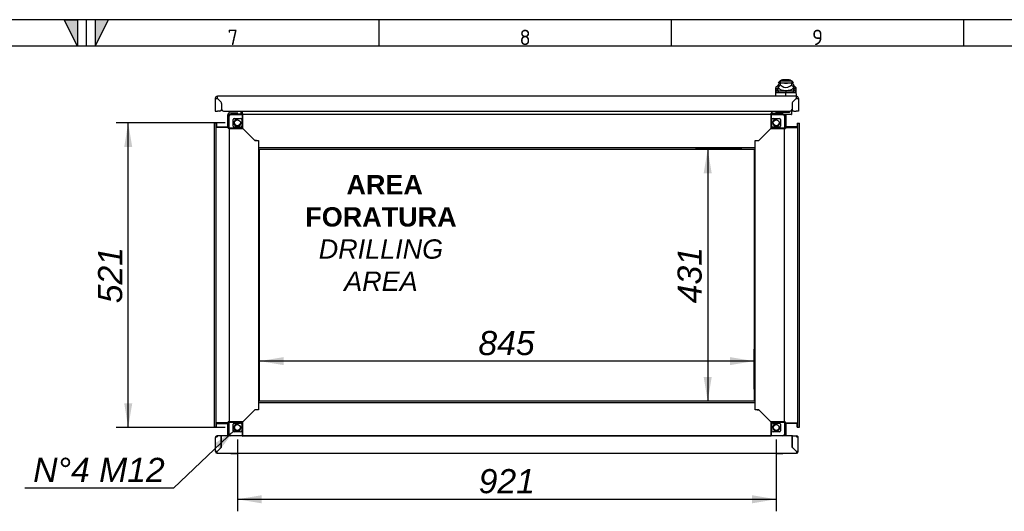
# Paper-space layout 'Layout1' of a CAD drawing. Extents: x 94 to 6181, y 158 to 4314.
# Tile 10 of 11: x 3024 to 4706, y 3473 to 4314. Entities that reach past the tile are written whole.
import ezdxf
from ezdxf.lldxf.tags import DXFTag

# ---------------------------------------------------------------- set-up
doc = ezdxf.new("R2010")
doc.units = 0
doc.header["$LTSCALE"] = 15
doc.layers.get('0').update_dxf_attribs({"linetype": 'CONTINUOUS'})
for name, color, linetype in [('_TRANSLATION', 7, 'CONTINUOUS'), ('AE00198_03', 7, 'CONTINUOUS'), ('AE00219_03', 7, 'CONTINUOUS'), ('AE00992_10', 7, 'CONTINUOUS'), ('AE00992_31', 7, 'CONTINUOUS'), ('DEFAULT', 7, 'CONTINUOUS'), ('DV5__TRANSLATION', 7, 'CONTINUOUS'), ('F0000000_08', 7, 'CONTINUOUS'), ('F0000000_12', 7, 'CONTINUOUS'), ('F0000000_27', 7, 'CONTINUOUS'), ('F0000000_28', 7, 'CONTINUOUS'), ('F0000001_24', 7, 'CONTINUOUS'), ('M0000000_06', 7, 'CONTINUOUS'), ('M0000000_14', 7, 'CONTINUOUS'), ('M0000000_39', 7, 'CONTINUOUS'), ('M0000000_53', 7, 'CONTINUOUS'), ('M0000000_63', 7, 'CONTINUOUS')]:
    doc.layers.add(name, color=color, linetype=linetype)
doc.styles.add('SEACAD_ARIAL', font='arial.ttf')
doc.styles.add('SEACAD_ARIALI', font='ariali.ttf')
tags = doc.linetypes.add('CENTER2', pattern=[28.575, 19.05, -3.175, 3.175, -3.175]).pattern_tags.tags
tags[10:11] = [DXFTag(74, 4), DXFTag(75, 0), DXFTag(340, '0'), DXFTag(46, 0.0), DXFTag(50, 0.0), DXFTag(44, 0.0), DXFTag(45, 0.0)]
tags[8:9] = [DXFTag(74, 4), DXFTag(75, 0), DXFTag(340, '0'), DXFTag(46, 0.0), DXFTag(50, 0.0), DXFTag(44, 0.0), DXFTag(45, 0.0)]
tags[6:7] = [DXFTag(74, 4), DXFTag(75, 0), DXFTag(340, '0'), DXFTag(46, 0.0), DXFTag(50, 0.0), DXFTag(44, 0.0), DXFTag(45, 0.0)]
tags[4:5] = [DXFTag(74, 4), DXFTag(75, 0), DXFTag(340, '0'), DXFTag(46, 0.0), DXFTag(50, 0.0), DXFTag(44, 0.0), DXFTag(45, 0.0)]
doc.dimstyles.new('ISO', dxfattribs={"dimtxt": 13.75, "dimasz": 13.75, "dimexe": 6.875, "dimexo": 6.875, "dimgap": 3.4375, "dimtad": 1, "dimdec": 1, "dimtxsty": 'SEACAD_ARIAL', "dimblk1": '_SE_FILLED', "dimblk2": '_SE_FILLED', "dimsah": 1, "dimcen": 6.875, "dimazin": 3, "dimtfac": 0.7, "dimtdec": 3, "dimtmove": 0, "dimatfit": 3})
doc.dimstyles.new('ISO_ALLIN', dxfattribs={"dimtxt": 41.25, "dimasz": 41.25, "dimexe": 20.625, "dimexo": 20.625, "dimgap": 10.3125, "dimtad": 1, "dimtih": 1, "dimtoh": 1, "dimdec": 1, "dimtxsty": 'SEACAD_ARIAL', "dimblk1": '_SE_FILLED', "dimblk2": '_SE_FILLED', "dimsah": 1, "dimcen": 20.625, "dimazin": 3, "dimtfac": 0.7, "dimtdec": 3, "dimtofl": 0, "dimtmove": 0, "dimatfit": 3, "dimtolj": 1})

# ---------------------------------------------------------------- blocks, each defined once
blk = doc.blocks.new('DMBLK49')
at = {"layer": '_TRANSLATION', "linetype": 'CONTINUOUS'}
for points in [[(3475, 3736.9), (3433.7, 3730), (3475, 3723.2)], [(4237.5, 3736.9), (4237.5, 3723.2), (4278.7, 3730)]]:
    blk.add_hatch(color=7, dxfattribs=at).paths.add_polyline_path(points)
at = {"layer": '_TRANSLATION', "color": 7, "linetype": 'CONTINUOUS'}
for p, q in [((3433.7, 3682.1), (3433.7, 3750.7)), ((4278.7, 3682.1), (4278.7, 3750.7)), ((4278.7, 3730), (3433.7, 3730))]:
    blk.add_line(p, q, dxfattribs=at)
at = {"layer": '_TRANSLATION', "color": 7, "linetype": 'CONTINUOUS', "style": 'SEACAD_ARIALI'}
blk.add_text('845', height=41.25, dxfattribs=at).set_placement((3807.6, 3740.3))
blk = doc.blocks.new('_SE_FILLED')
at = {"color": 0}
blk.add_line((0, 0), (-1, 0), dxfattribs=at)
blk.add_solid([(0, 0), (-1, -0.1665), (-1, 0.1665), (0, 0)], dxfattribs=at)
blk = doc.blocks.new('DMBLK50')
at = {"layer": '_TRANSLATION', "linetype": 'CONTINUOUS'}
for points in [[(4192.7, 4051.2), (4206.4, 4051.2), (4199.5, 4092.5)], [(4192.7, 3702.7), (4199.5, 3661.5), (4206.4, 3702.7)]]:
    blk.add_hatch(color=7, dxfattribs=at).paths.add_polyline_path(points)
at = {"layer": '_TRANSLATION', "color": 7, "linetype": 'CONTINUOUS'}
for p, q in [((4258.1, 4092.5), (4178.9, 4092.5)), ((4199.5, 4092.5), (4199.5, 3661.5)), ((4258.1, 3661.5), (4178.9, 3661.5))]:
    blk.add_line(p, q, dxfattribs=at)
at = {"layer": '_TRANSLATION', "color": 7, "linetype": 'CONTINUOUS', "style": 'SEACAD_ARIALI'}
blk.add_text('431', height=41.25, rotation=90, dxfattribs=at).set_placement((4189.2, 3828.9))
blk = doc.blocks.new('DMBLK54')
at = {"layer": '_TRANSLATION', "linetype": 'CONTINUOUS'}
for points in [[(3437, 3486.9), (3437, 3500.7), (3395.7, 3493.8)], [(4275.5, 3486.9), (4316.7, 3493.8), (4275.5, 3500.7)]]:
    blk.add_hatch(color=7, dxfattribs=at).paths.add_polyline_path(points)
at = {"layer": '_TRANSLATION', "color": 7, "linetype": 'CONTINUOUS'}
for p, q in [((3395.7, 3595.9), (3395.7, 3473.2)), ((4316.7, 3595.9), (4316.7, 3473.2)), ((3395.7, 3493.8), (4316.7, 3493.8))]:
    blk.add_line(p, q, dxfattribs=at)
at = {"layer": '_TRANSLATION', "color": 7, "linetype": 'CONTINUOUS', "style": 'SEACAD_ARIALI'}
blk.add_text('921', height=41.25, dxfattribs=at).set_placement((3808.1, 3504.1))
blk = doc.blocks.new('DMBLK55')
at = {"layer": '_TRANSLATION', "linetype": 'CONTINUOUS'}
for points in [[(3202.3, 4096.2), (3216, 4096.2), (3209.1, 4137.5)], [(3202.3, 3657.7), (3209.1, 3616.5), (3216, 3657.7)]]:
    blk.add_hatch(color=7, dxfattribs=at).paths.add_polyline_path(points)
at = {"layer": '_TRANSLATION', "color": 7, "linetype": 'CONTINUOUS'}
for p, q in [((3375.1, 4137.5), (3188.5, 4137.5)), ((3209.1, 3616.5), (3209.1, 4137.5)), ((3375.1, 3616.5), (3188.5, 3616.5))]:
    blk.add_line(p, q, dxfattribs=at)
at = {"layer": '_TRANSLATION', "color": 7, "linetype": 'CONTINUOUS', "style": 'SEACAD_ARIALI'}
blk.add_text('521', height=41.25, rotation=90, dxfattribs=at).set_placement((3198.8, 3828.9))
blk = doc.blocks.new('DMBLK56')
at = {"layer": '_TRANSLATION', "linetype": 'CONTINUOUS'}
blk.add_hatch(color=7, dxfattribs=at).paths.add_polyline_path([(3366.2, 3579), (3391.4, 3612.3), (3356.7, 3589)])
at = {"layer": '_TRANSLATION', "color": 7, "linetype": 'CONTINUOUS'}
for p, q in [((3391.4, 3612.3), (3286.7, 3513)), ((3286.7, 3513), (3032.3, 3513))]:
    blk.add_line(p, q, dxfattribs=at)
at = {"layer": '_TRANSLATION', "color": 7, "linetype": 'CONTINUOUS', "style": 'SEACAD_ARIALI'}
blk.add_text('N°4 M12', height=41.25, dxfattribs=at).set_placement((3046.7, 3523.4))

psp = doc.layouts.get("Layout1")

# ---------------------------------------------------------------- hatches: boundary and pattern name
at = {"linetype": 'CONTINUOUS'}
for points in [[(3122.3, 4313.83), (3099.59, 4313.83), (3122.3, 4268.39)], [(3152.59, 4313.83), (3152.59, 4268.39), (3175.31, 4313.83)]]:
    psp.add_hatch(color=7, dxfattribs=at).paths.add_polyline_path(points)

# ---------------------------------------------------------------- linework, layer by layer
at = {"color": 7, "linetype": 'CONTINUOUS'}
for p, q in [((6181.38, 4313.83), (93.52, 4313.83)), ((3137.45, 4313.83), (3137.45, 4268.39)), ((3637.2, 4313.83), (3637.2, 4268.39)), ((4136.95, 4313.83), (4136.95, 4268.39)), ((4636.7, 4313.83), (4636.7, 4268.39))]:
    psp.add_line(p, q, dxfattribs=at)
for points in [[(3122.3, 4313.83), (3122.3, 4268.39), (3099.59, 4313.83), (3122.3, 4313.83)], [(3152.59, 4313.83), (3152.59, 4268.39), (3175.31, 4313.83), (3152.59, 4313.83)]]:
    psp.add_lwpolyline(points, dxfattribs=at)
at = {"layer": 'AE00198_03', "color": 7, "linetype": 'CONTINUOUS'}
for p, q in [((3395.48, 4156.68), (3384.98, 4156.68)), ((3384.98, 4156.68), (3384.98, 4155.98)), ((3395.48, 4155.98), (3395.48, 4156.68)), ((3387.23, 4152.78), (3387.23, 4152.23)), ((3387.85, 4152.23), (3387.85, 4152.78)), ((3392.62, 4152.23), (3392.62, 4152.78)), ((3393.23, 4152.23), (3393.23, 4152.78)), ((4327.48, 4156.18), (4316.98, 4156.18)), ((4316.98, 4156.18), (4316.98, 4155.48)), ((4319.23, 4152.78), (4319.23, 4152.23)), ((4319.85, 4152.23), (4319.85, 4152.78)), ((4324.62, 4152.23), (4324.62, 4152.78)), ((4325.23, 4152.23), (4325.23, 4152.78)), ((4327.48, 4155.48), (4327.48, 4156.18))]:
    psp.add_line(p, q, dxfattribs=at)
for centre, start, end in [((3390.91, 4151.3), 129.5208, 137.82528), ((3389.55, 4151.3), 42.17472, 50.4792), ((4322.91, 4150.8), 123.49919, 137.82528), ((4321.55, 4150.8), 42.17472, 56.50081)]:
    psp.add_arc(centre, 8, start, end, dxfattribs=at)
at = {"layer": 'AE00219_03', "color": 7, "linetype": 'CONTINUOUS'}
for p, q in [((3384.23, 3572.48), (3384.23, 3572.28)), ((3384.23, 3572.28), (3396.23, 3572.28)), ((3396.23, 3572.28), (3396.23, 3572.48)), ((4316.23, 3572.48), (4316.23, 3572.28)), ((4316.23, 3572.28), (4328.23, 3572.28)), ((4328.23, 3572.28), (4328.23, 3572.48))]:
    psp.add_line(p, q, dxfattribs=at)
at = {"layer": 'AE00992_10', "color": 7, "linetype": 'CONTINUOUS'}
for p, q in [((4322.71, 4208.48), (4320.21, 4205.98)), ((4323.26, 4208.48), (4322.71, 4208.48)), ((4343.16, 4208.48), (4323.26, 4208.48)), ((4323.26, 4208.48), (4323.26, 4205.98)), ((4337.1, 4210.98), (4329.33, 4210.98)), ((4343.16, 4208.48), (4343.16, 4205.98)), ((4343.71, 4208.48), (4343.16, 4208.48)), ((4346.21, 4205.98), (4343.71, 4208.48)), ((4315.72, 4182.98), (4316.03, 4191.73)), ((4316.03, 4191.73), (4316.13, 4194.75)), ((4319.6, 4194.47), (4316.03, 4191.73)), ((4316.15, 4190.25), (4316.03, 4191.73)), ((4316.13, 4194.75), (4316.25, 4198.03)), ((4319.71, 4197.49), (4316.13, 4194.75)), ((4319.69, 4192.97), (4316.15, 4190.25)), ((4319.82, 4201.48), (4316.25, 4198.03)), ((4321.39, 4191.98), (4318.31, 4188.57)), ((4319.71, 4197.49), (4319.6, 4194.47)), ((4319.6, 4194.47), (4319.69, 4192.97)), ((4319.71, 4201.37), (4319.71, 4197.73)), ((4320.36, 4197.73), (4319.71, 4197.73)), ((4319.71, 4197.73), (4319.71, 4197.49)), ((4323.26, 4205.98), (4320.21, 4205.98)), ((4323.36, 4205.98), (4320.36, 4202.98)), ((4320.36, 4197.74), (4320.36, 4202.98)), ((4320.36, 4196.82), (4320.36, 4197.74)), ((4321.39, 4191.98), (4333.24, 4191.98)), ((4323.36, 4205.98), (4323.26, 4205.98)), ((4323.36, 4205.98), (4328.21, 4205.98)), ((4323.36, 4205.98), (4323.36, 4202.4)), ((4323.36, 4202.4), (4326.62, 4200.12)), ((4328.15, 4205.98), (4333.21, 4205.98)), ((4328.21, 4205.97), (4328.21, 4205.98)), ((4333.21, 4205.98), (4338.21, 4205.98)), ((4333.24, 4191.98), (4345.05, 4191.98)), ((4333.24, 4191.98), (4333.3, 4188.53)), ((4338.21, 4205.98), (4343.06, 4205.98)), ((4338.21, 4205.98), (4338.21, 4205.97)), ((4339.81, 4200.12), (4343.06, 4202.4)), ((4343.06, 4202.4), (4343.06, 4205.98)), ((4346.06, 4202.98), (4343.06, 4205.98)), ((4343.16, 4205.98), (4343.06, 4205.98)), ((4346.21, 4205.98), (4343.16, 4205.98)), ((4348.13, 4188.57), (4345.05, 4191.98)), ((4346.06, 4202.98), (4346.06, 4197.74)), ((4346.06, 4197.74), (4346.06, 4196.82)), ((4346.71, 4197.73), (4346.06, 4197.73)), ((4350.2, 4198.03), (4346.62, 4201.48)), ((4346.71, 4198.49), (4346.71, 4201.39)), ((4346.71, 4198.49), (4346.71, 4198.43)), ((4346.71, 4198.43), (4346.71, 4197.73)), ((4346.74, 4197.49), (4346.71, 4198.43)), ((4346.84, 4194.47), (4346.74, 4197.49)), ((4350.31, 4194.75), (4346.74, 4197.49)), ((4346.76, 4192.97), (4346.84, 4194.47)), ((4350.3, 4190.25), (4346.76, 4192.97)), ((4350.42, 4191.74), (4346.84, 4194.47)), ((4350.2, 4198.03), (4350.31, 4194.75)), ((4350.42, 4191.74), (4350.3, 4190.25)), ((4350.31, 4194.75), (4350.42, 4191.74)), ((4350.42, 4191.74), (4350.72, 4182.98)), ((4333.22, 4183.28), (4333.22, 4188.53)), ((4333.3, 4188.53), (4333.23, 4188.53)), ((4347.21, 4175.43), (4347.21, 4175.47)), ((4350.25, 4178.48), (4350.21, 4178.48)), ((4350.21, 4178.47), (4350.21, 4178.43)), ((4343.73, 4166.48), (4343.68, 4166.48))]:
    psp.add_line(p, q, dxfattribs=at)
for centre, radius, start, end in [((4329.33, 4200.98), 10, 90, 131.40962), ((4337.1, 4200.98), 10, 48.59038, 90), ((4333.18, 4284.92), 85.1, 260.95265, 261.22318), ((4342.05, 4187.09), 24.16, 140.68004, 153.86836), ((4331.18, 4210.19), 17.2, 231.0215, 249.30932), ((4333.21, 4222.87), 29.9, 254.26409, 285.73591), ((4333.21, 4209.87), 11.77, 235.92812, 304.07188), ((4333.21, 4221.15), 15.98, 251.77022, 288.22978), ((4333.21, 4219.91), 27.16, 262.77113, 277.22887), ((4335.24, 4210.19), 17.2, 290.69068, 308.9785), ((4324.37, 4187.09), 24.16, 26.13129, 39.32031), ((4333.18, 4284.92), 85.1, 278.72858, 279.10286), ((4321.88, 2887.6), 1300.98, 89.5005, 90.15719), ((4344.56, 2891.18), 1297.4, 89.84206, 90.49723)]:
    psp.add_arc(centre, radius, start, end, dxfattribs=at)
for major_axis, start_param, end_param in [((-19.01, 0), 1.1302341, 1.3900659), ((19.01, 0), 4.8931195, 5.1529512)]:
    psp.add_ellipse((4333.21, 4206.97), major_axis=major_axis, ratio=0.7484003, start_param=start_param, end_param=end_param, dxfattribs=at)
for points, knots in [([(4319.69, 4192.97), (4319.7, 4192.93), (4319.72, 4192.86), (4319.76, 4192.75), (4319.8, 4192.65), (4319.86, 4192.56), (4319.92, 4192.47), (4319.99, 4192.39), (4320.06, 4192.32), (4320.15, 4192.26), (4320.24, 4192.2), (4320.34, 4192.15), (4320.44, 4192.11), (4320.56, 4192.07), (4320.68, 4192.04), (4320.81, 4192.02), (4320.94, 4192), (4321.09, 4191.98), (4321.24, 4191.98), (4321.34, 4191.98), (4321.39, 4191.98)], [0, 0, 0, 0, 0.0539136, 0.1075992, 0.1611369, 0.2146076, 0.2680922, 0.3216719, 0.3754272, 0.429438, 0.4837829, 0.5385391, 0.5937822, 0.6495858, 0.7060212, 0.7631574, 0.8210608, 0.8797954, 0.9394223, 1, 1, 1, 1]), ([(4345.05, 4191.98), (4345.11, 4191.98), (4345.23, 4191.98), (4345.4, 4191.99), (4345.55, 4192), (4345.7, 4192.03), (4345.84, 4192.06), (4345.97, 4192.1), (4346.09, 4192.15), (4346.21, 4192.2), (4346.31, 4192.27), (4346.4, 4192.34), (4346.48, 4192.42), (4346.56, 4192.51), (4346.62, 4192.61), (4346.68, 4192.72), (4346.72, 4192.84), (4346.75, 4192.93), (4346.76, 4192.97)], [0, 0, 0, 0, 0.0681777, 0.1351487, 0.2009967, 0.2658101, 0.3296811, 0.3927063, 0.4549862, 0.516625, 0.5777301, 0.6384117, 0.6987825, 0.7589567, 0.8190498, 0.8791777, 0.9394562, 1, 1, 1, 1]), ([(4318.31, 4188.57), (4318.25, 4188.57), (4318.14, 4188.57), (4317.98, 4188.58), (4317.83, 4188.59), (4317.68, 4188.62), (4317.54, 4188.64), (4317.4, 4188.68), (4317.28, 4188.72), (4317.16, 4188.77), (4317.04, 4188.83), (4316.94, 4188.9), (4316.81, 4188.99), (4316.66, 4189.12), (4316.52, 4189.3), (4316.39, 4189.5), (4316.29, 4189.72), (4316.21, 4189.97), (4316.17, 4190.16), (4316.15, 4190.25)], [0, 0, 0, 0, 0.0476386, 0.0949553, 0.1419728, 0.1887148, 0.2352049, 0.2814675, 0.3275271, 0.3734086, 0.4191372, 0.4647384, 0.5102379, 0.5960122, 0.6798471, 0.7619433, 0.8425149, 0.921788, 1, 1, 1, 1]), ([(4350.3, 4190.25), (4350.28, 4190.2), (4350.26, 4190.1), (4350.23, 4189.95), (4350.18, 4189.82), (4350.13, 4189.68), (4350.08, 4189.56), (4350.02, 4189.44), (4349.95, 4189.33), (4349.87, 4189.23), (4349.79, 4189.14), (4349.7, 4189.05), (4349.58, 4188.95), (4349.42, 4188.84), (4349.21, 4188.74), (4348.97, 4188.66), (4348.72, 4188.61), (4348.44, 4188.57), (4348.24, 4188.57), (4348.13, 4188.57)], [0, 0, 0, 0, 0.0426446, 0.085572, 0.1288221, 0.1724341, 0.2164463, 0.2608958, 0.3058186, 0.3512498, 0.3972232, 0.4437714, 0.4909257, 0.5741114, 0.6577585, 0.7420217, 0.8270523, 0.9129975, 1, 1, 1, 1])]:
    psp.add_open_spline(points, degree=3, knots=knots, dxfattribs=at)
at = {"layer": 'AE00992_31', "color": 7, "linetype": 'CONTINUOUS'}
for p, q in [((4342.93, 4157.98), (4345.07, 4157.98)), ((4343.68, 4162.48), (4343.73, 4162.48)), ((4343.68, 4162.28), (4343.73, 4162.28))]:
    psp.add_line(p, q, dxfattribs=at)
at = {"layer": 'DEFAULT', "color": 7, "linetype": 'CONTINUOUS'}
psp.add_line((6181.38, 4268.39), (93.52, 4268.39), dxfattribs=at)
at = {"layer": 'DV5__TRANSLATION', "color": 7, "linetype": 'CENTER2'}
for p, q in [((3433.73, 4092.48), (4278.73, 4092.48)), ((3433.73, 3661.48), (3433.73, 4092.48)), ((4278.73, 4092.48), (4278.73, 3661.48)), ((4278.73, 3661.48), (3433.73, 3661.48))]:
    psp.add_line(p, q, dxfattribs=at)
at = {"layer": 'F0000000_08', "color": 7, "linetype": 'CONTINUOUS'}
for p, q in [((3396.66, 4157.33), (3396.6, 4157.48)), ((3400.87, 4157.48), (3401.63, 4155.45)), ((3381.73, 4152.48), (3381.73, 4154.98)), ((3382.73, 4155.98), (3395.72, 4155.98)), ((3383.98, 4152.48), (3383.98, 4152.22)), ((3396.18, 4152.78), (3384.28, 4152.78)), ((3396.48, 4152.23), (3396.48, 4152.48)), ((3401.63, 4155.45), (3402.11, 4154.17))]:
    psp.add_line(p, q, dxfattribs=at)
for centre, radius, start, end in [((3395.72, 4156.98), 1, 290.36413, 20.47745), ((3382.73, 4154.98), 1, 90, 180), ((3382.73, 4152.48), 1, 180, 243.61406), ((3384.28, 4152.48), 0.3, 90, 180), ((3395.72, 4156.98), 1, 270, 290.36413), ((3396.18, 4152.48), 0.3, 0, 90), ((3400.23, 4153.48), 2, 321.31781, 20.47745)]:
    psp.add_arc(centre, radius, start, end, dxfattribs=at)
at = {"layer": 'F0000000_12', "color": 7, "linetype": 'CONTINUOUS'}
psp.add_line((3369.55, 4158.48), (3367.97, 4158.48), dxfattribs=at)
at = {"layer": 'F0000000_27', "color": 7, "linetype": 'CONTINUOUS'}
for p, q in [((3368.23, 3601.98), (3361.03, 3601.98)), ((3361.03, 3601.98), (3361.03, 3600.47)), ((3368.23, 3582.5), (3368.23, 3601.98)), ((3368.23, 3601.98), (3368.28, 3601.98)), ((3404.23, 3601.98), (3368.28, 3601.98)), ((3368.28, 3582.48), (3368.28, 3601.98)), ((4307.23, 3601.98), (3405.23, 3601.98)), ((4344.18, 3601.98), (4308.23, 3601.98)), ((4344.18, 3582.48), (4344.18, 3601.98)), ((4344.23, 3601.98), (4344.18, 3601.98)), ((4344.23, 3582.5), (4344.23, 3601.98)), ((4344.23, 3601.98), (4351.43, 3601.98)), ((4351.43, 3601.98), (4351.43, 3600.47)), ((3358.23, 3575.28), (3358.23, 3599.18)), ((3358.55, 3600.48), (3361.03, 3600.48)), ((3361.03, 3600.47), (3358.55, 3600.47)), ((3368.23, 3600.48), (3368.28, 3600.48)), ((4344.23, 3600.48), (4344.18, 3600.48)), ((4353.91, 3600.48), (4351.43, 3600.48)), ((4351.43, 3600.47), (4353.91, 3600.47)), ((4354.23, 3575.28), (4354.23, 3599.18)), ((3361.03, 3575.3), (3368.23, 3582.5)), ((3361.03, 3575.3), (3361.05, 3575.28)), ((3361.05, 3575.28), (3361.03, 3575.3)), ((3361.03, 3572.48), (4351.43, 3572.48)), ((3368.25, 3582.48), (3361.05, 3575.28)), ((3368.28, 3582.48), (3368.25, 3582.48)), ((4344.18, 3582.48), (4344.21, 3582.48)), ((4344.21, 3582.48), (4351.41, 3575.28)), ((4351.43, 3575.3), (4344.23, 3582.5)), ((4351.43, 3575.3), (4351.41, 3575.28)), ((4351.41, 3575.28), (4351.43, 3575.3))]:
    psp.add_line(p, q, dxfattribs=at)
for centre, radius, start, end in [((3361.03, 3599.18), 2.8, 90, 152.336), ((4351.43, 3599.18), 2.8, 27.664, 90), ((3361.03, 3599.18), 2.8, 152.336, 180), ((4351.43, 3599.18), 2.8, 0, 27.664), ((3360.88, 3401.3), 174, 89.94822, 90.87028), ((3361.03, 3575.28), 2.8, 180, 270), ((3206.98, 3574.98), 154.07, 359.0701, 0.1114), ((4505.48, 3574.98), 154.07, 179.8886, 180.9299), ((4351.59, 3401.3), 174, 89.12972, 90.05178), ((4351.43, 3575.28), 2.8, 270, 0)]:
    psp.add_arc(centre, radius, start, end, dxfattribs=at)
for centre, major_axis, start_param, end_param in [((3361.03, 3599.18), (2.8, 0), 2.6587647, 3.1415927), ((4351.43, 3599.18), (-2.8, 0), 3.1415927, 3.6244206)]:
    psp.add_ellipse(centre, major_axis=major_axis, ratio=0.9984615, start_param=start_param, end_param=end_param, dxfattribs=at)
at = {"layer": 'F0000000_28', "color": 7, "linetype": 'CONTINUOUS'}
for p, q in [((3357.73, 4178.98), (3357.73, 4157.48)), ((4350.73, 4182.98), (3361.73, 4182.98)), ((3361.75, 4178.98), (3361.73, 4178.96)), ((3361.73, 4178.96), (3367.85, 4172.83)), ((3367.9, 4172.82), (3361.75, 4178.98)), ((4344.56, 4172.82), (4350.71, 4178.98)), ((4350.73, 4178.96), (4344.61, 4172.83)), ((4350.71, 4178.98), (4350.73, 4178.96)), ((4354.73, 4178.98), (4354.73, 4157.48)), ((3357.73, 4157.48), (3361.73, 4157.48)), ((3365.73, 4157.48), (3361.73, 4157.48)), ((3368.73, 4170.71), (3368.73, 4160.48)), ((3368.78, 4170.7), (3368.78, 4160.48)), ((3371.78, 4157.48), (4340.68, 4157.48)), ((4343.68, 4170.7), (4343.68, 4160.48)), ((4343.73, 4170.71), (4343.73, 4160.48)), ((4346.73, 4157.48), (4350.73, 4157.48)), ((4354.73, 4157.48), (4350.73, 4157.48))]:
    psp.add_line(p, q, dxfattribs=at)
for centre, radius, start, end in [((3361.73, 4178.98), 4, 90, 180), ((3361.51, 4534.03), 355.07, 269.39079, 270.03626), ((3047.26, 4179.4), 314.49, 359.9221, 0.65085), ((4705.78, 4179.2), 355.07, 179.39079, 180.03626), ((4350.73, 4178.98), 4, 0, 90), ((3365.73, 4160.48), 3, 270, 0), ((3365.73, 4170.71), 3, 0, 45), ((3365.78, 4170.7), 3, 0, 45), ((3371.78, 4160.48), 3, 180, 270), ((4340.68, 4160.48), 3, 270, 0), ((4346.68, 4170.7), 3, 135, 180), ((4346.73, 4170.71), 3, 135, 180), ((4346.73, 4160.48), 3, 180, 270)]:
    psp.add_arc(centre, radius, start, end, dxfattribs=at)
psp.add_open_spline([(4350.73, 4178.96), (4350.86, 4178.96), (4351.13, 4178.96), (4351.51, 4178.96), (4351.9, 4178.96), (4352.14, 4178.96), (4352.38, 4178.96), (4352.62, 4178.96), (4352.96, 4178.96), (4353.27, 4178.96), (4353.47, 4178.96), (4353.65, 4178.97), (4353.83, 4178.97), (4354.06, 4178.97), (4354.27, 4178.97), (4354.38, 4178.97), (4354.48, 4178.97), (4354.57, 4178.97), (4354.66, 4178.97), (4354.72, 4178.97), (4354.73, 4178.97), (4354.73, 4178.98)], degree=3, knots=[0, 0, 0, 0, 0.0625, 0.125, 0.1875, 0.25, 0.25, 0.3125, 0.375, 0.4375, 0.5, 0.5, 0.5625, 0.625, 0.6875, 0.75, 0.75, 0.8125, 0.875, 0.9375, 1, 1, 1, 1], dxfattribs=at)
at = {"layer": 'F0000001_24', "color": 7, "linetype": 'CONTINUOUS'}
for p, q in [((4327.73, 4157.48), (4327.73, 4157.23)), ((4327.73, 4157.23), (4327.73, 4156.48)), ((4339.73, 4156.61), (4339.73, 4157.48)), ((4342.73, 4158.28), (4342.73, 4157.7)), ((4342.73, 4157.7), (4342.73, 4156.61)), ((4342.93, 4158.43), (4342.88, 4158.43)), ((4342.93, 4158.43), (4342.93, 4156.53)), ((4315.73, 4154.98), (4315.73, 4153.28)), ((4315.73, 4152.48), (4315.73, 4153.28)), ((4315.73, 4152.23), (4315.73, 4152.48)), ((4316.23, 4155.48), (4318.73, 4155.48)), ((4318.73, 4152.78), (4316.23, 4152.78)), ((4318.73, 4155.48), (4330.22, 4155.48)), ((4328.18, 4152.78), (4318.73, 4152.78)), ((4328.48, 4152.22), (4328.48, 4152.48)), ((4330.22, 4155.48), (4330.63, 4155.48)), ((4330.63, 4151.48), (4330.31, 4151.48)), ((4330.63, 4155.48), (4336.53, 4155.48)), ((4336.53, 4151.48), (4330.63, 4151.48)), ((4336.53, 4155.48), (4337.74, 4155.48)), ((4337.74, 4151.48), (4336.53, 4151.48)), ((4337.74, 4155.48), (4338.73, 4155.48)), ((4342.23, 4151.48), (4337.74, 4151.48)), ((4339.73, 4156.48), (4339.73, 4156.61)), ((4342.73, 4156.61), (4342.73, 4151.98)), ((4342.93, 4155.96), (4342.73, 4155.96)), ((4342.93, 4153.48), (4342.73, 4153.48)), ((4342.93, 4156.53), (4342.93, 4155.96)), ((4342.93, 4155.96), (4342.93, 4153.48))]:
    psp.add_line(p, q, dxfattribs=at)
for centre, radius, start, end in [((4316.23, 4154.98), 0.5, 90, 180), ((4316.23, 4153.28), 0.5, 180, 270), ((4328.73, 4156.48), 1, 180, 270), ((4328.18, 4152.48), 0.3, 0, 90), ((4338.73, 4156.48), 1, 270, 0), ((4342.23, 4151.98), 0.5, 270, 0)]:
    psp.add_arc(centre, radius, start, end, dxfattribs=at)
at = {"layer": 'M0000000_06', "color": 7, "linetype": 'CONTINUOUS'}
for p, q in [((3380.98, 4148.98), (3380.98, 4128.98)), ((3381.73, 4128.98), (3381.73, 4148.98)), ((3404.23, 4152.23), (3384.23, 4152.23)), ((3384.23, 4151.48), (3404.23, 4151.48)), ((3388.23, 4131.98), (3388.23, 4142.98)), ((3390.23, 4144.98), (3401.23, 4144.98)), ((3403.23, 4142.98), (3403.23, 4131.98)), ((3404.23, 4152.23), (3405.23, 4152.23)), ((3404.23, 4148.98), (3404.23, 4152.23)), ((3404.23, 4128.98), (3404.23, 4148.98)), ((3405.23, 4148.98), (3405.23, 4152.23)), ((3405.23, 4127.98), (3405.23, 4148.98)), ((4307.23, 4152.23), (4307.23, 4148.98)), ((4308.23, 4152.23), (4307.23, 4152.23)), ((4307.23, 4148.98), (4307.23, 4127.98)), ((4308.23, 4152.23), (4308.23, 4148.98)), ((4328.23, 4152.23), (4308.23, 4152.23)), ((4308.23, 4151.48), (4328.23, 4151.48)), ((4308.23, 4148.98), (4308.23, 4128.98)), ((4309.23, 4131.98), (4309.23, 4142.98)), ((4311.23, 4144.98), (4322.23, 4144.98)), ((4324.23, 4142.98), (4324.23, 4131.98)), ((4330.73, 4148.98), (4330.73, 4128.98)), ((4331.48, 4128.98), (4331.48, 4148.98)), ((3380.98, 4128.98), (3380.98, 4127.98)), ((3380.98, 4128.98), (3384.23, 4128.98)), ((3380.98, 4127.98), (3384.23, 4127.98)), ((3384.23, 4128.98), (3404.23, 4128.98)), ((3384.23, 4127.98), (3405.23, 4127.98)), ((3401.23, 4129.98), (3390.23, 4129.98)), ((4307.23, 4127.98), (4328.23, 4127.98)), ((4308.23, 4128.98), (4328.23, 4128.98)), ((4322.23, 4129.98), (4311.23, 4129.98)), ((4328.23, 4128.98), (4331.48, 4128.98)), ((4328.23, 4127.98), (4331.48, 4127.98)), ((4331.48, 4128.98), (4331.48, 4127.98)), ((3384.23, 3625.98), (3380.98, 3625.98)), ((3380.98, 3624.98), (3380.98, 3625.98)), ((3384.23, 3624.98), (3380.98, 3624.98)), ((3380.98, 3624.98), (3380.98, 3604.98)), ((3381.73, 3604.98), (3381.73, 3624.98)), ((3405.23, 3625.98), (3384.23, 3625.98)), ((3404.23, 3624.98), (3384.23, 3624.98)), ((3388.23, 3610.98), (3388.23, 3621.98)), ((3390.23, 3623.98), (3401.23, 3623.98)), ((3403.23, 3621.98), (3403.23, 3610.98)), ((3404.23, 3604.98), (3404.23, 3624.98)), ((3405.23, 3604.98), (3405.23, 3625.98)), ((4307.23, 3625.98), (4307.23, 3604.98)), ((4328.23, 3625.98), (4307.23, 3625.98)), ((4308.23, 3624.98), (4308.23, 3604.98)), ((4328.23, 3624.98), (4308.23, 3624.98)), ((4309.23, 3610.98), (4309.23, 3621.98)), ((4311.23, 3623.98), (4322.23, 3623.98)), ((4324.23, 3621.98), (4324.23, 3610.98)), ((4331.48, 3625.98), (4328.23, 3625.98)), ((4331.48, 3624.98), (4328.23, 3624.98)), ((4330.73, 3624.98), (4330.73, 3604.98)), ((4331.48, 3624.98), (4331.48, 3625.98)), ((4331.48, 3604.98), (4331.48, 3624.98)), ((3404.23, 3602.48), (3384.23, 3602.48)), ((3401.23, 3608.98), (3390.23, 3608.98)), ((3404.23, 3601.73), (3404.23, 3604.98)), ((3404.23, 3601.73), (3405.23, 3601.73)), ((3405.23, 3601.73), (3405.23, 3604.98)), ((4307.23, 3604.98), (4307.23, 3601.73)), ((4308.23, 3601.73), (4307.23, 3601.73)), ((4308.23, 3604.98), (4308.23, 3601.73)), ((4328.23, 3602.48), (4308.23, 3602.48)), ((4322.23, 3608.98), (4311.23, 3608.98))]:
    psp.add_line(p, q, dxfattribs=at)
for centre in [(3395.73, 4137.48), (4316.73, 4137.48), (3395.73, 3616.48), (4316.73, 3616.48)]:
    psp.add_circle(centre, 5.05, dxfattribs=at)
for centre, radius, start, end in [((3384.23, 4148.98), 3.25, 90, 180), ((3384.23, 4148.98), 2.5, 90, 180), ((3390.23, 4142.98), 2, 90, 180), ((3395.73, 4137.48), 6, 75, 15), ((3401.23, 4142.98), 2, 0, 90), ((4311.23, 4142.98), 2, 90, 180), ((4316.73, 4137.48), 6, 75, 15), ((4322.23, 4142.98), 2, 0, 90), ((4328.23, 4148.98), 3.25, 0, 90), ((4328.23, 4148.98), 2.5, 0, 90), ((3390.23, 4131.98), 2, 180, 270), ((3401.23, 4131.98), 2, 270, 0), ((4311.23, 4131.98), 2, 180, 270), ((4322.23, 4131.98), 2, 270, 0), ((3390.23, 3621.98), 2, 90, 180), ((3395.73, 3616.48), 6, 75, 15), ((3401.23, 3621.98), 2, 0, 90), ((4311.23, 3621.98), 2, 90, 180), ((4316.73, 3616.48), 6, 75, 15), ((4322.23, 3621.98), 2, 0, 90), ((3384.23, 3604.98), 3.25, 180, 247.3801), ((3384.23, 3604.98), 2.5, 180, 270), ((3390.23, 3610.98), 2, 180, 270), ((3401.23, 3610.98), 2, 270, 0), ((4311.23, 3610.98), 2, 180, 270), ((4322.23, 3610.98), 2, 270, 0), ((4328.23, 3604.98), 2.5, 270, 0), ((4328.23, 3604.98), 3.25, 292.6199, 0)]:
    psp.add_arc(centre, radius, start, end, dxfattribs=at)
at = {"layer": 'M0000000_14', "color": 7, "linetype": 'CONTINUOUS'}
for p, q in [((3402.73, 4152.78), (3402.73, 4157.48)), ((4309.73, 4152.78), (4309.73, 4157.48)), ((3403.93, 4152.78), (3403.93, 4153.48)), ((3404.03, 4153.48), (3404.03, 4152.23)), ((4308.43, 4153.48), (4308.43, 4152.23)), ((4308.53, 4152.78), (4308.53, 4153.48)), ((3360.03, 4130.48), (3380.43, 4130.48)), ((3379.73, 4129.28), (3380.43, 4129.28)), ((3379.73, 4129.18), (3380.98, 4129.18)), ((4332.73, 4129.18), (4331.48, 4129.18)), ((4352.43, 4130.48), (4332.03, 4130.48)), ((4332.73, 4129.28), (4332.03, 4129.28)), ((3360.03, 3623.48), (3380.43, 3623.48)), ((3379.73, 3624.78), (3380.98, 3624.78)), ((3379.73, 3624.68), (3380.43, 3624.68)), ((4332.73, 3624.78), (4331.48, 3624.78)), ((4332.73, 3624.68), (4332.03, 3624.68)), ((4352.43, 3623.48), (4332.03, 3623.48))]:
    psp.add_line(p, q, dxfattribs=at)
for centre, radius, start, end in [((3401.43, 4152.78), 1.3, 334.971, 0), ((3401.43, 4152.78), 2.5, 347.29097, 0), ((4311.03, 4152.78), 2.5, 180, 192.70903), ((4311.03, 4152.78), 1.3, 180, 205.029), ((3380.43, 4131.78), 1.3, 270, 295.029), ((3380.43, 4131.78), 2.5, 270, 282.70903), ((4332.03, 4131.78), 1.3, 244.971, 270), ((4332.03, 4131.78), 2.5, 257.29097, 270), ((3380.43, 3622.18), 2.5, 77.29097, 90), ((3380.43, 3622.18), 1.3, 64.971, 90), ((4332.03, 3622.18), 2.5, 90, 102.70903), ((4332.03, 3622.18), 1.3, 90, 115.029)]:
    psp.add_arc(centre, radius, start, end, dxfattribs=at)
at = {"layer": 'M0000000_39', "color": 7, "linetype": 'CONTINUOUS'}
for p, q in [((3356.23, 4136.98), (3356.23, 3616.98)), ((3358.73, 4136.98), (3356.23, 4136.98)), ((3358.73, 4136.98), (3358.73, 3616.98)), ((3360.03, 4136.98), (3358.73, 4136.98)), ((3360.03, 4136.98), (3360.03, 4129.48)), ((3379.73, 4129.48), (3360.03, 4129.48)), ((3379.73, 4129.48), (3379.73, 4127.98)), ((3380.98, 4127.98), (3379.73, 4127.98)), ((3381.73, 4127.98), (3381.73, 3625.98)), ((3425.73, 4107.48), (3405.23, 4127.98)), ((4286.73, 4107.48), (4307.23, 4127.98)), ((4330.73, 3625.98), (4330.73, 4127.98)), ((4331.48, 4127.98), (4332.73, 4127.98)), ((4332.73, 4129.48), (4332.73, 4127.98)), ((4332.73, 4129.48), (4352.43, 4129.48)), ((4352.43, 4136.98), (4352.43, 4129.48)), ((4352.43, 4136.98), (4353.73, 4136.98)), ((4353.73, 3616.98), (4353.73, 4136.98)), ((4353.73, 4136.98), (4356.23, 4136.98)), ((4356.23, 3616.98), (4356.23, 4136.98)), ((3428.53, 4107.48), (3425.73, 4107.48)), ((4283.93, 4107.48), (4286.73, 4107.48)), ((3431.73, 4094.98), (3431.73, 3658.98)), ((4280.73, 3658.98), (4280.73, 4094.98)), ((3425.73, 3646.48), (3405.23, 3625.98)), ((3428.53, 3646.48), (3425.73, 3646.48)), ((4283.93, 3646.48), (4286.73, 3646.48)), ((4286.73, 3646.48), (4307.23, 3625.98)), ((3360.03, 3616.98), (3360.03, 3624.48)), ((3379.73, 3624.48), (3360.03, 3624.48)), ((3380.98, 3625.98), (3379.73, 3625.98)), ((3379.73, 3624.48), (3379.73, 3625.98)), ((4331.48, 3625.98), (4332.73, 3625.98)), ((4332.73, 3624.48), (4332.73, 3625.98)), ((4332.73, 3624.48), (4352.43, 3624.48)), ((4352.43, 3616.98), (4352.43, 3624.48)), ((3358.73, 3616.98), (3356.23, 3616.98)), ((3360.03, 3616.98), (3358.73, 3616.98)), ((4352.43, 3616.98), (4353.73, 3616.98)), ((4353.73, 3616.98), (4356.23, 3616.98))]:
    psp.add_line(p, q, dxfattribs=at)
at = {"layer": 'M0000000_53', "color": 7, "linetype": 'CONTINUOUS'}
for p, q in [((3403.73, 4157.48), (3403.73, 4153.48)), ((4308.73, 4157.48), (4308.73, 4153.48)), ((3403.73, 4153.48), (3405.23, 4153.48)), ((3405.23, 4152.23), (3405.23, 4153.48)), ((4307.23, 4151.48), (3405.23, 4151.48)), ((4307.23, 4152.23), (4307.23, 4153.48)), ((4308.73, 4153.48), (4307.23, 4153.48)), ((3425.73, 4107.48), (3405.23, 4127.98)), ((4286.73, 4107.48), (4307.23, 4127.98)), ((3425.73, 4107.48), (3431.73, 4107.48)), ((3431.73, 4107.48), (3431.73, 4098.18)), ((4280.73, 4098.18), (4280.73, 4107.48)), ((4280.73, 4107.48), (4286.73, 4107.48)), ((3431.73, 4098.18), (3431.73, 4094.98)), ((4280.73, 4094.98), (3431.73, 4094.98)), ((4280.73, 4094.98), (4280.73, 4098.18)), ((3431.73, 3658.98), (4280.73, 3658.98)), ((3431.73, 3658.98), (3431.73, 3655.78)), ((3431.73, 3655.78), (3431.73, 3646.48)), ((4280.73, 3655.78), (4280.73, 3658.98)), ((4280.73, 3646.48), (4280.73, 3655.78)), ((3425.73, 3646.48), (3405.23, 3625.98)), ((3431.73, 3646.48), (3425.73, 3646.48)), ((4286.73, 3646.48), (4280.73, 3646.48)), ((4286.73, 3646.48), (4307.23, 3625.98)), ((3405.23, 3602.48), (4307.23, 3602.48))]:
    psp.add_line(p, q, dxfattribs=at)
at = {"layer": 'M0000000_63', "color": 7, "linetype": 'CONTINUOUS'}
for p, q in [((3379.23, 4135.98), (3379.23, 4151.18)), ((3380.73, 4135.98), (3380.73, 4151.18)), ((3382.03, 4151.77), (3382.03, 4151.35)), ((3401.96, 4152.48), (3402.7, 4152.48)), ((3402.17, 4153.98), (3402.73, 4153.98)), ((3403.91, 4152.48), (3404.03, 4152.48)), ((4308.43, 4152.48), (4308.55, 4152.48)), ((4309.73, 4153.98), (4315.73, 4153.98)), ((4309.77, 4152.48), (4315.73, 4152.48)), ((4330.43, 4151.33), (4330.43, 4151.48)), ((4331.73, 4151.18), (4331.73, 4135.98)), ((4333.23, 4151.18), (4333.23, 4135.98)), ((3379.23, 4135.97), (3379.23, 4135.98)), ((3379.23, 4135.98), (3380.73, 4135.98)), ((3380.73, 4135.97), (3379.23, 4135.97)), ((3379.23, 4130.48), (3379.23, 4135.97)), ((3380.73, 4135.97), (3380.73, 4135.98)), ((3380.73, 4130.51), (3380.73, 4135.97)), ((3380.73, 4129.18), (3380.73, 4129.29)), ((4331.73, 4135.98), (4331.73, 4135.97)), ((4333.23, 4135.98), (4331.73, 4135.98)), ((4331.73, 4135.97), (4331.73, 4130.51)), ((4331.73, 4135.97), (4333.23, 4135.97)), ((4331.73, 4129.29), (4331.73, 4129.18)), ((4333.23, 4135.98), (4333.23, 4135.97)), ((4333.23, 4135.97), (4333.23, 4130.48)), ((3379.23, 3617.99), (3379.23, 3623.48)), ((3380.73, 3624.66), (3380.73, 3624.78)), ((3380.73, 3617.99), (3380.73, 3623.44)), ((4331.73, 3624.78), (4331.73, 3624.66)), ((4331.73, 3623.44), (4331.73, 3617.99)), ((4333.23, 3623.48), (4333.23, 3617.99)), ((3380.73, 3617.99), (3379.23, 3617.99)), ((3379.23, 3617.98), (3379.23, 3617.99)), ((3379.23, 3602.78), (3379.23, 3617.98)), ((3379.23, 3617.98), (3380.73, 3617.98)), ((3380.73, 3617.98), (3380.73, 3617.99)), ((3380.73, 3602.78), (3380.73, 3617.98)), ((3382.03, 3602.62), (3382.03, 3601.96)), ((4330.43, 3601.96), (4330.43, 3602.6)), ((4331.73, 3617.99), (4333.23, 3617.99)), ((4331.73, 3617.99), (4331.73, 3617.98)), ((4331.73, 3617.98), (4331.73, 3602.78)), ((4333.23, 3617.98), (4331.73, 3617.98)), ((4333.23, 3617.99), (4333.23, 3617.98)), ((4333.23, 3617.98), (4333.23, 3602.78))]:
    psp.add_line(p, q, dxfattribs=at)
for centre, radius, start, end in [((3382.03, 4151.18), 2.8, 96.15064, 180), ((3382.03, 4151.18), 1.3, 103.31452, 180), ((3381.96, 5151.23), 1000.05, 269.93016, 269.99526), ((4330.57, 5044.73), 893.56, 270.0027, 270.06839), ((4330.43, 4151.18), 1.3, 0, 13.34236), ((4330.43, 4151.18), 2.8, 0, 6.15064), ((3382.03, 3602.78), 2.8, 180, 196.60154), ((3382.03, 3602.78), 1.3, 180, 217.97984), ((3381.9, 2709.22), 893.56, 90.0027, 90.06839), ((4330.51, 2602.72), 1000.05, 89.93016, 89.99526), ((4330.43, 3602.78), 1.3, 322.02016, 0), ((4330.43, 3602.78), 2.8, 343.39846, 0)]:
    psp.add_arc(centre, radius, start, end, dxfattribs=at)

# ---------------------------------------------------------------- texts
at = {"char_height": 26.5019, "width": 29.8148, "attachment_point": 8}
for s, insert in [('{\\fSolid Edge ANSI|b0||i0||c0|p34;\\C7;\\H26.501895;\\W1.;7}', (3387.78, 4270.27)), ('{\\fSolid Edge ANSI|b0||i0||c0|p34;\\C7;\\H26.501895;\\W1.;8}', (3887.53, 4270.27)), ('{\\fSolid Edge ANSI|b0||i0||c0|p34;\\C7;\\H26.501895;\\W1.;9}', (4387.28, 4270.27))]:
    psp.add_mtext(s, dxfattribs=dict(at, insert=insert))
at = {"layer": '_TRANSLATION', "insert": (3641.05, 3949.16), "char_height": 33, "width": 268.1215, "attachment_point": 5}
psp.add_mtext('{\\fArial|b0||i0||c0|p34;\\C7;\\H33.;\\W1.; }{\\fArial|b1||i0||c0|p34;\\C7;\\H33.;\\W1.;AREA\\P}{\\fArial|b1||i0||c0|p34;\\C7;\\H33.;\\W1.;FORATURA \\P}{\\fArial|b0||i1||c0|p34;\\C7;\\H33.;\\W1.;DRILLING\\P}{\\fArial|b0||i1||c0|p34;\\C7;\\H33.;\\W1.;AREA}', dxfattribs=at)

# ---------------------------------------------------------------- dimensions: what is measured, and where the dimension line sits
at = {"layer": '_TRANSLATION', "color": 7, "linetype": 'CONTINUOUS'}
for base, p1, p2, angle, override, picture, middle in [((3209.14, 3616.48), (3395.73, 3616.48), (3395.73, 4137.48), 90, {"dimtxt": 41.25, "dimasz": 41.25, "dimexe": 20.625, "dimexo": 20.625, "dimgap": 10.3125, "dimcen": 20.625}, 'DMBLK55', (3209.14, 3876.98)), ((4199.53, 4092.48), (4278.73, 4092.48), (4278.73, 3661.48), 270, {"dimtxt": 41.25, "dimasz": 41.25, "dimexe": 20.625, "dimexo": 20.625, "dimgap": 10.3125, "dimdec": 0, "dimcen": 20.625}, 'DMBLK50', (4199.53, 3876.98)), ((3395.73, 3493.81), (3395.73, 3616.48), (4316.73, 3616.48), 0, {"dimtxt": 41.25, "dimasz": 41.25, "dimexe": 20.625, "dimexo": 20.625, "dimgap": 10.3125, "dimcen": 20.625}, 'DMBLK54', (3856.23, 3493.81))]:
    dim = psp.add_linear_dim(base=base, p1=p1, p2=p2, angle=angle, text='\\A1;<>', dimstyle='ISO', override=override, dxfattribs=at)
    dim.commit()
    dim.dimension.update_dxf_attribs({"geometry": picture, "text_midpoint": middle, "dimtype": 161})
dim = psp.add_linear_dim(base=(3433.73, 3730.03), p1=(4278.73, 3661.48), p2=(3433.73, 3661.48), text='\\A1;<>', dimstyle='ISO', override={"dimtxt": 41.25, "dimasz": 41.25, "dimexe": 20.625, "dimexo": 20.625, "dimgap": 10.3125, "dimcen": 20.625}, dxfattribs=at)
dim.commit()
dim.dimension.update_dxf_attribs({"geometry": 'DMBLK49', "text_midpoint": (3856.23, 3730.03), "dimtype": 160})
dim = psp.add_radius_dim(center=(3395.73, 3616.48), mpoint=(3391.38, 3612.35), text='\\A1;N°4 M12{}', dimstyle='ISO_ALLIN', dxfattribs=at)
dim.commit()
dim.dimension.update_dxf_attribs({"geometry": 'DMBLK56', "text_midpoint": (3032.29, 3513.05), "dimtype": 164})

doc.saveas('drawing.dxf')
